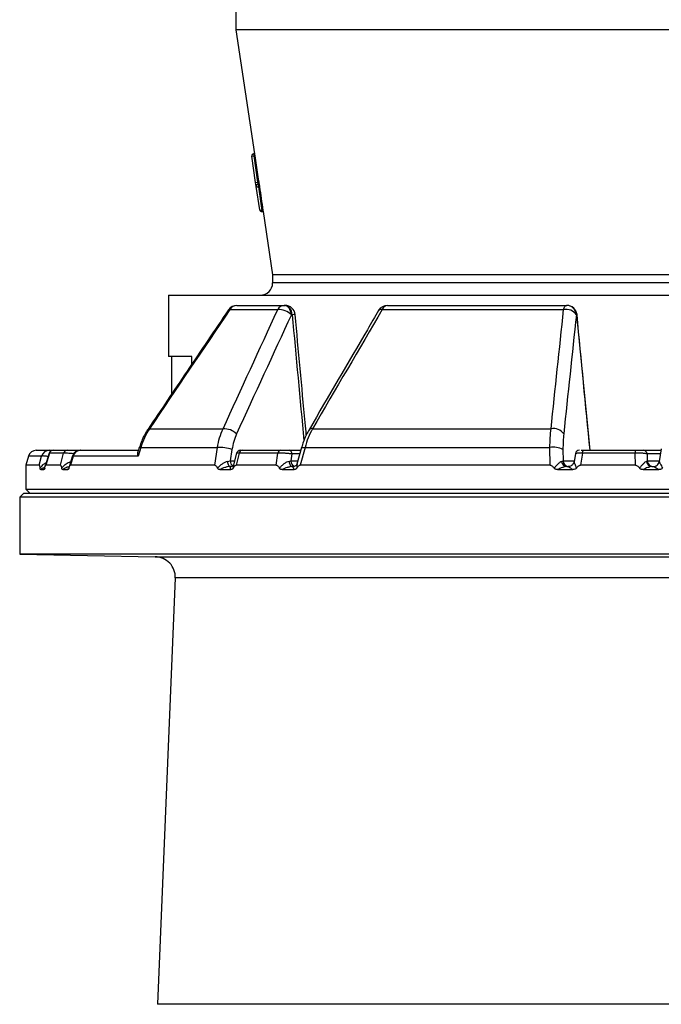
# Model space of a CAD drawing. Header units: millimetres. Extents: x 1330 to 2560, y 237 to 3790.
# Tile 3 of 8: x 1557 to 1872, y 1461 to 1943. Entities that reach past the tile are written whole.
import ezdxf

# ---------------------------------------------------------------- set-up
doc = ezdxf.new("R2010")
doc.units = ezdxf.units.MM

msp = doc.modelspace()

# ---------------------------------------------------------------- linework, layer by layer
at = {"color": 7, "linetype": 'Continuous', "lineweight": 25}
for p, q in [((1663.36, 1948.21), (1663.36, 1938.16)), ((1663.36, 1938.16), (1672.46, 1877.5)), ((2227.36, 1938.16), (1663.36, 1938.16)), ((1672.47, 1877.5), (1671.96, 1877.42)), ((1671.96, 1877.42), (1672.11, 1876.43)), ((1671.12, 1876.29), (1672.11, 1876.43)), ((1673.05, 1863.44), (1671.12, 1876.29)), ((1672.63, 1876.51), (1672.11, 1876.43)), ((1672.11, 1876.43), (1674.04, 1863.59)), ((1673.05, 1863.44), (1674.04, 1863.59)), ((1673.35, 1861.46), (1673.05, 1863.44)), ((1674.55, 1863.67), (1674.04, 1863.59)), ((1674.04, 1863.59), (1674.19, 1862.6)), ((1674.73, 1862.68), (1674.19, 1862.6)), ((1674.19, 1862.6), (1674.4, 1861.19)), ((1675.07, 1849.95), (1673.35, 1861.46)), ((1674.96, 1861.28), (1674.4, 1861.19)), ((1674.4, 1861.19), (1676.12, 1849.68)), ((1676.62, 1849.75), (1676.12, 1849.68)), ((1676.21, 1849.11), (1676.7, 1849.18)), ((1676.7, 1849.19), (1681.36, 1818.16)), ((1681.36, 1818.16), (1681.36, 1814.16)), ((2209.36, 1818.16), (1681.36, 1818.16)), ((1630.36, 1808.16), (1630.36, 1778.16)), ((1630.36, 1808.16), (2260.36, 1808.16)), ((1660.42, 1801.1), (1683.89, 1801.1)), ((1663.86, 1803.16), (1687.05, 1803.16)), ((1687.05, 1803.16), (1687.45, 1803.16)), ((1735.13, 1801.1), (1824.04, 1801.1)), ((1737.67, 1803.16), (1825.5, 1803.16)), ((1825.5, 1803.16), (1825.65, 1803.16)), ((1690.97, 1798.6), (1690.57, 1798.6)), ((1830.46, 1798.6), (1830.31, 1798.6)), ((1641.76, 1778.16), (1630.36, 1778.16)), ((1631.79, 1778.16), (1631.79, 1759.58)), ((1641.76, 1774.37), (1641.76, 1778.16)), ((1620.96, 1742.68), (1657.08, 1742.68)), ((1700.94, 1742.68), (1817.91, 1742.68)), ((1616.7, 1733.48), (1615.45, 1729.29)), ((1616.7, 1733.48), (1654.28, 1733.48)), ((1652.98, 1724.81), (1654.28, 1733.48)), ((1661.45, 1732.51), (1660.61, 1726.9)), ((1695.47, 1733.44), (1693.27, 1725.42)), ((1697.26, 1733.48), (1694.87, 1724.81)), ((1697.26, 1733.48), (1817.32, 1733.48)), ((1817.39, 1724.81), (1817.32, 1733.48)), ((1823.74, 1732.51), (1823.78, 1726.9)), ((1871.95, 1732.91), (1870.93, 1726.65)), ((1561.67, 1729.29), (1560.36, 1724.81)), ((1565.51, 1732.16), (1571.88, 1732.16)), ((1566.91, 1724.81), (1568.11, 1729.29)), ((1571.76, 1730.76), (1569.84, 1724.42)), ((1571.91, 1730.72), (1570.12, 1724.81)), ((1578.84, 1730.72), (1571.91, 1730.72)), ((1573.14, 1732.16), (1573.53, 1732.16)), ((1573.78, 1732.16), (1580.68, 1732.16)), ((1577.32, 1724.81), (1578.84, 1730.72)), ((1583.28, 1729.39), (1581.58, 1723.97)), ((1583.65, 1729.29), (1582.24, 1724.81)), ((1615.45, 1729.29), (1583.65, 1729.29)), ((1584.35, 1732.16), (1587.15, 1732.16)), ((1587.24, 1732.16), (1587.27, 1732.16)), ((1587.27, 1732.16), (1615.52, 1732.16)), ((1663.72, 1730.69), (1662.21, 1725.05)), ((1665.04, 1730.72), (1663.46, 1724.81)), ((1683.98, 1730.72), (1665.04, 1730.72)), ((1666.44, 1732.16), (1685.29, 1732.16)), ((1683.14, 1724.81), (1683.98, 1730.72)), ((1689.45, 1732.16), (1695.12, 1732.16)), ((1690.86, 1730.34), (1690.37, 1726.9)), ((1829.8, 1730.48), (1829.18, 1726.62)), ((1831.89, 1732.16), (1831.82, 1732.16)), ((1833.28, 1730.72), (1832.33, 1724.81)), ((1859.16, 1730.72), (1833.28, 1730.72)), ((1833.84, 1732.16), (1859.59, 1732.16)), ((1859.22, 1724.81), (1859.16, 1730.72)), ((1863.12, 1732.16), (1871.82, 1732.16)), ((1865.05, 1730.34), (1865.08, 1726.9)), ((1560.36, 1724.81), (1560.36, 1713.16)), ((1566.91, 1724.81), (1560.36, 1724.81)), ((1567.65, 1722.68), (1569.27, 1722.68)), ((1577.32, 1724.81), (1570.12, 1724.81)), ((1578.48, 1722.68), (1580.97, 1722.68)), ((1652.98, 1724.81), (1582.24, 1724.81)), ((1655.54, 1722.68), (1660.83, 1722.68)), ((1660.55, 1724.16), (1661.02, 1724.16)), ((1683.14, 1724.81), (1663.46, 1724.81)), ((1685.99, 1722.68), (1691.92, 1722.68)), ((1691.09, 1724.16), (1691.62, 1724.16)), ((1817.39, 1724.81), (1694.87, 1724.81)), ((1821.08, 1722.68), (1828.64, 1722.68)), ((1825.57, 1724.16), (1826.25, 1724.16)), ((1859.22, 1724.81), (1832.33, 1724.81)), ((1863, 1722.68), (1870.79, 1722.68)), ((1867.32, 1724.16), (1868.02, 1724.16)), ((1871, 1726.68), (1870.97, 1726.64)), ((1560.36, 1713.16), (1562.36, 1711.16)), ((1560.36, 1713.16), (2330.36, 1713.16)), ((1559.36, 1711.16), (1557.36, 1709.16)), ((1557.36, 1709.16), (1557.36, 1681.16)), ((2333.36, 1709.16), (1557.36, 1709.16)), ((1559.36, 1711.16), (2331.36, 1711.16)), ((1557.36, 1681.16), (1623.82, 1680)), ((1923.77, 1681.16), (1557.36, 1681.16)), ((1633.63, 1669.59), (1624.97, 1460.64))]:
    msp.add_line(p, q, dxfattribs=at)
at = {"color": 1, "linetype": 'Continuous', "lineweight": 25}
for p, q in [((1676.12, 1849.68), (1676.21, 1849.11)), ((2209.36, 1814.16), (1681.36, 1814.16)), ((1568.11, 1729.29), (1561.67, 1729.29)), ((1571.91, 1730.72), (1571.85, 1730.73)), ((1573.29, 1732.12), (1573.14, 1732.16)), ((1583.65, 1729.29), (1583.39, 1729.36)), ((1694.62, 1730.34), (1690.86, 1730.34)), ((1871.53, 1730.34), (1865.05, 1730.34)), ((1569.27, 1722.68), (1569.6, 1723.15)), ((1660.61, 1726.9), (1662.7, 1726.9)), ((1690.37, 1726.9), (1693.68, 1726.9)), ((1823.78, 1726.9), (1829.22, 1726.9)), ((1865.08, 1726.9), (1870.97, 1726.9)), ((1623.82, 1680), (1924.39, 1680)), ((1922.12, 1669.59), (1633.63, 1669.59)), ((2265.74, 1460.64), (1624.97, 1460.64))]:
    msp.add_line(p, q, dxfattribs=at)
at = {"color": 7, "linetype": 'Continuous', "lineweight": 25, "flags": 128}
for points in [[(1672.63, 1876.51), (1674.36, 1864.99), (1674.55, 1863.67)], [(1674.4, 1861.19), (1674.2, 1861.17), (1674.01, 1861.17), (1673.84, 1861.18), (1673.68, 1861.21), (1673.55, 1861.26), (1673.44, 1861.31), (1673.38, 1861.38), (1673.35, 1861.46)], [(1676.12, 1849.68), (1675.93, 1849.66), (1675.74, 1849.65), (1675.56, 1849.66), (1675.41, 1849.69), (1675.27, 1849.74), (1675.17, 1849.8), (1675.1, 1849.87), (1675.07, 1849.95)], [(1690.57, 1798.6), (1690.45, 1799.51), (1690.22, 1800.37), (1689.87, 1801.16), (1689.43, 1801.85), (1688.91, 1802.41), (1688.33, 1802.82), (1687.7, 1803.07), (1687.05, 1803.16)], [(1690.97, 1798.6), (1690.85, 1799.51), (1690.62, 1800.37), (1690.28, 1801.16), (1689.84, 1801.85), (1689.32, 1802.41), (1688.73, 1802.82), (1688.1, 1803.07), (1687.45, 1803.16)], [(1824.04, 1801.1), (1824.17, 1801.55), (1824.32, 1801.96), (1824.49, 1802.32), (1824.68, 1802.62), (1824.87, 1802.85), (1825.08, 1803.02), (1825.29, 1803.13), (1825.5, 1803.16)], [(1620.96, 1742.68), (1620.58, 1742.69), (1620.33, 1742.59), (1620.29, 1742.54)], [(1833.28, 1730.72), (1833.31, 1731.02), (1833.36, 1731.3), (1833.42, 1731.55), (1833.49, 1731.76), (1833.57, 1731.93), (1833.66, 1732.06), (1833.75, 1732.13), (1833.84, 1732.16)], [(1659.21, 1726.64), (1659.27, 1726.13), (1659.37, 1725.66), (1659.51, 1725.23), (1659.67, 1724.86), (1659.87, 1724.56), (1660.08, 1724.34), (1660.31, 1724.21), (1660.55, 1724.16)], [(1689.47, 1726.73), (1689.54, 1726.21), (1689.66, 1725.72), (1689.82, 1725.27), (1690.02, 1724.89), (1690.26, 1724.58), (1690.52, 1724.35), (1690.8, 1724.21), (1691.09, 1724.16)], [(1868.02, 1724.16), (1868.01, 1724.16), (1868.01, 1724.16), (1868.53, 1724.21), (1869.04, 1724.35), (1869.52, 1724.57), (1869.95, 1724.88), (1870.32, 1725.26), (1870.62, 1725.69), (1870.84, 1726.17), (1870.97, 1726.69)]]:
    msp.add_lwpolyline(points, dxfattribs=at)
at = {"color": 1, "linetype": 'Continuous', "lineweight": 25, "flags": 128}
for points in [[(1660.42, 1801.1), (1660.03, 1801.11), (1659.77, 1801.02), (1659.72, 1800.96)], [(1830.46, 1798.6), (1830.61, 1798.63), (1830.62, 1798.64)], [(1695.55, 1733.4), (1695.56, 1733.41), (1695.71, 1733.52), (1696.06, 1733.57), (1696.58, 1733.56), (1697.26, 1733.48)], [(1584.35, 1732.16), (1584.45, 1732.13), (1584.54, 1732.02), (1584.63, 1731.86), (1584.7, 1731.64), (1584.77, 1731.36), (1584.77, 1731.33)]]:
    msp.add_lwpolyline(points, dxfattribs=at)
at = {"color": 7, "linetype": 'Continuous', "lineweight": 25}
for centre, radius, start, end in [((1672.11, 1876.43), 1, 98.5308, 188.5308), ((1674.33, 1861.61), 1, 98.5308, 188.5308), ((1676.06, 1850.09), 1, 188.5308, 278.5308), ((1675.36, 1814.16), 6, 270, 0), ((1663.86, 1798.16), 5, 90, 145.9511), ((1663.98, 1799.07), 4.09, 91.6388, 150.2843), ((1687.23, 1799.44), 3.72, 92.7667, 153.5865), ((1684.36, 1792.19), 8.92, 45.8956, 92.9894), ((1687.45, 1798.16), 5, 5.2796, 90), ((1737.67, 1798.16), 5, 90, 149.6575), ((1738.01, 1800.15), 3.03, 96.5391, 161.693), ((1825.22, 1794.96), 6.26, 35.5797, 100.9192), ((1825.42, 1798.26), 4.9, 3.9146, 89.104), ((1825.65, 1798.16), 5, 5.4659, 90), ((1825.57, 1798.26), 4.9, 3.9146, 89.104), ((1657.45, 1733.67), 9.02, 46.1866, 92.3163), ((1819.02, 1736.55), 6.23, 35.6138, 100.256), ((1655.81, 1717.79), 15.76, 69.0258, 95.5733), ((1819.15, 1723.85), 9.8, 62.0721, 100.7375), ((1565.51, 1728.16), 4, 90, 163.6707), ((1571.9, 1728.22), 3.94, 90.3119, 164.2917), ((1573.7, 1730.16), 2, 89.9931, 162.9312), ((1573.79, 1730.2), 1.96, 90.4819, 164.6208), ((1580.71, 1730.23), 1.93, 90.843, 165.3), ((1587.21, 1728.16), 4, 90, 162.5885), ((1587.34, 1728.35), 3.81, 91.1258, 165.8138), ((1665.67, 1730.16), 2, 89.9961, 164.8578), ((1666.64, 1730.56), 1.61, 97.1765, 174.1909), ((1685.54, 1730.62), 1.56, 99.1667, 176.2026), ((1689.14, 1730.46), 1.73, 355.7422, 79.5705), ((1831.78, 1730.16), 2, 89.998, 170.7964), ((1860.93, 1730.98), 1.79, 138.4667, 188.1097), ((1863.09, 1730.2), 1.96, 3.9146, 89.104), ((1825.78, 1726.84), 2.69, 184.3067, 265.6112), ((1826.71, 1727.1), 2.94, 183.9146, 269.104), ((1867.46, 1726.95), 2.79, 184.5927, 267.1109), ((1868.01, 1727.1), 2.94, 183.9146, 269.104), ((1868.02, 1727.15), 2.99, 270.002, 297.7161), ((1623.64, 1670), 10, 357.6264, 89)]:
    msp.add_arc(centre, radius, start, end, dxfattribs=at)
at = {"color": 1, "linetype": 'Continuous', "lineweight": 25}
for centre, radius, start, end in [((1734.56, 1799.52), 1.68, 70.1716, 135.9715), ((1691.79, 1793.33), 5.33, 83.0974, 98.8113), ((1700.42, 1741.15), 1.62, 71.0384, 136.9353), ((1616.34, 1732.62), 0.937, 67.099, 108.9186), ((1663.74, 1726.92), 3.13, 180.3463, 231.92), ((1693.12, 1726.77), 2.76, 177.2243, 247.4703), ((1868.01, 1727.16), 3, 297.7276, 350.017)]:
    msp.add_arc(centre, radius, start, end, dxfattribs=at)
at = {"color": 7, "linetype": 'Continuous', "lineweight": 25}
msp.add_ellipse((1952.27, 2105.78), major_axis=(26.1, 667.53), ratio=0.433334, start_param=1.962682, end_param=1.981306, dxfattribs=at)
at = {"color": 1, "linetype": 'Continuous', "lineweight": 25}
for centre, major_axis, ratio, start_param, end_param in [((1744.45, 4693.94), (-342.1, 5516.39), 0.049347, 2.120286, 2.133488), ((1670.92, 4693.94), (-466.33, 5516.4), 0.018003, 2.121825, 2.136036)]:
    msp.add_ellipse(centre, major_axis=major_axis, ratio=ratio, start_param=start_param, end_param=end_param, dxfattribs=at)
at = {"color": 7, "linetype": 'Continuous', "lineweight": 25}
for points, knots in [([(1672.47, 1877.5), (1672.47, 1877.5), (1672.47, 1877.47), (1672.49, 1877.37), (1672.5, 1877.3), (1672.53, 1877.12), (1672.55, 1877.01), (1672.59, 1876.77), (1672.61, 1876.64), (1672.63, 1876.51)], [0, 0, 0, 0, 0.25, 0.25, 0.5, 0.5, 0.75, 0.75, 1, 1, 1, 1]), ([(1674.55, 1863.67), (1674.59, 1863.41), (1674.63, 1863.15), (1674.69, 1862.79), (1674.71, 1862.68), (1674.72, 1862.68)], [0, 0, 0, 0, 0.5, 0.5, 1, 1, 1, 1]), ([(1674.73, 1862.68), (1674.74, 1862.68), (1674.74, 1862.67), (1674.75, 1862.63), (1674.75, 1862.6), (1674.77, 1862.52), (1674.78, 1862.47), (1674.8, 1862.36), (1674.81, 1862.3), (1674.83, 1862.16), (1674.84, 1862.08), (1674.87, 1861.93), (1674.88, 1861.84), (1674.91, 1861.68), (1674.92, 1861.6), (1674.94, 1861.43), (1674.95, 1861.35), (1674.96, 1861.28)], [0, 0, 0, 0, 0.125, 0.125, 0.25, 0.25, 0.375, 0.375, 0.5, 0.5, 0.625, 0.625, 0.75, 0.75, 0.875, 0.875, 1, 1, 1, 1]), ([(1676.62, 1849.75), (1676.63, 1849.65), (1676.66, 1849.46), (1676.69, 1849.27), (1676.7, 1849.18), (1676.7, 1849.19), (1676.7, 1849.19)], [0, 0, 0, 0, 0.296862, 0.594137, 0.891413, 1, 1, 1, 1]), ([(1659.72, 1800.95), (1652.95, 1790.94), (1639.79, 1771.48), (1626.67, 1751.98), (1620.3, 1742.52)], [0, 0, 0, 0, 0.514694, 1, 1, 1, 1]), ([(1733.35, 1800.69), (1731.51, 1797.54), (1720.12, 1778.09), (1708.77, 1758.59), (1699.25, 1742.25)], [0, 0, 0, 0, 0.161726, 1, 1, 1, 1]), ([(1697.9, 1739.7), (1697.71, 1741.7), (1695.88, 1761.34), (1694.06, 1780.98), (1692.43, 1798.62)], [0, 0, 0, 0, 0.101988, 1, 1, 1, 1]), ([(1837, 1732.16), (1836.56, 1736.68), (1834.43, 1758.84), (1832.31, 1781), (1830.62, 1798.64)], [0, 0, 0, 0, 0.204015, 1, 1, 1, 1]), ([(1620.3, 1742.53), (1619.8, 1741.76), (1618.76, 1740.15), (1617.46, 1737.47), (1616.54, 1735.22), (1616.17, 1733.86), (1616.07, 1733.5)], [0, 0, 0, 0, 0.27593, 0.580472, 0.888611, 1, 1, 1, 1]), ([(1620.96, 1742.68), (1620.03, 1741.28), (1619.21, 1739.81), (1617.79, 1736.74), (1617.19, 1735.15), (1616.7, 1733.48)], [0, 0, 0, 0, 0.5, 0.5, 1, 1, 1, 1]), ([(1654.28, 1733.48), (1654.55, 1735.15), (1654.92, 1736.74), (1655.86, 1739.81), (1656.42, 1741.28), (1657.08, 1742.68)], [0, 0, 0, 0, 0.5, 0.5, 1, 1, 1, 1]), ([(1699.25, 1742.25), (1698.81, 1741.47), (1697.89, 1739.83), (1696.75, 1737.12), (1695.96, 1734.94), (1695.64, 1733.66), (1695.58, 1733.39)], [0, 0, 0, 0, 0.284598, 0.598562, 0.914772, 1, 1, 1, 1]), ([(1700.94, 1742.68), (1700.15, 1741.28), (1699.45, 1739.81), (1698.22, 1736.74), (1697.7, 1735.15), (1697.26, 1733.48)], [0, 0, 0, 0, 0.5, 0.5, 1, 1, 1, 1]), ([(1817.32, 1733.48), (1817.34, 1735.15), (1817.4, 1736.74), (1817.59, 1739.81), (1817.73, 1741.28), (1817.91, 1742.68)], [0, 0, 0, 0, 0.5, 0.5, 1, 1, 1, 1]), ([(1663.69, 1740.18), (1663.16, 1739.01), (1662.7, 1737.79), (1661.96, 1735.23), (1661.66, 1733.9), (1661.45, 1732.51)], [0, 0, 0, 0, 0.5, 0.5, 1, 1, 1, 1]), ([(1824.09, 1740.18), (1823.96, 1739.01), (1823.87, 1737.79), (1823.76, 1735.23), (1823.73, 1733.9), (1823.74, 1732.51)], [0, 0, 0, 0, 0.5, 0.5, 1, 1, 1, 1]), ([(1615.96, 1733.53), (1615.74, 1732.8), (1615.51, 1732.02), (1615.28, 1731.24), (1615.26, 1731.19)], [0, 0, 0, 0, 0.94247, 1, 1, 1, 1]), ([(1571.88, 1732.16), (1571.91, 1732.16), (1571.96, 1732.16), (1572.12, 1732.16), (1572.22, 1732.16), (1572.46, 1732.16), (1572.59, 1732.16), (1572.86, 1732.16), (1573, 1732.16), (1573.14, 1732.16)], [0, 0, 0, 0, 0.25, 0.25, 0.5, 0.5, 0.75, 0.75, 1, 1, 1, 1]), ([(1580.68, 1732.16), (1580.69, 1732.16), (1580.73, 1732.16), (1580.79, 1732.16), (1580.86, 1732.16), (1580.94, 1732.16), (1581.02, 1732.16), (1581.12, 1732.16), (1581.31, 1732.16), (1581.62, 1732.16), (1582.11, 1732.16), (1582.64, 1732.16), (1583.12, 1732.16), (1583.5, 1732.16), (1583.79, 1732.16), (1584.07, 1732.16), (1584.26, 1732.16), (1584.35, 1732.16)], [0, 0, 0, 0, 0.036141, 0.071976, 0.107622, 0.143198, 0.178824, 0.214619, 0.250701, 0.375166, 0.500292, 0.62459, 0.749917, 0.812387, 0.874546, 0.936912, 1, 1, 1, 1]), ([(1615.45, 1729.29), (1615.45, 1729.29), (1615.4, 1729.44), (1615.22, 1730.14), (1615.29, 1730.71), (1615.34, 1731.17)], [0, 0, 0, 0, 0.0044787, 0.2125812, 1, 1, 1, 1]), ([(1665.92, 1732.16), (1665.97, 1732.16), (1666.1, 1732.16), (1666.32, 1732.16), (1666.44, 1732.16)], [0, 0, 0, 0, 0.407091, 1, 1, 1, 1]), ([(1690.86, 1730.34), (1690.64, 1730.37), (1690.39, 1730.4), (1689.87, 1730.47), (1689.59, 1730.5), (1689.01, 1730.55), (1688.71, 1730.58), (1688.09, 1730.63), (1687.78, 1730.65), (1687.14, 1730.68), (1686.83, 1730.7), (1686.21, 1730.72), (1685.89, 1730.73), (1685.3, 1730.74), (1685.02, 1730.74), (1684.48, 1730.74), (1684.22, 1730.73), (1683.98, 1730.72)], [0, 0, 0, 0, 0.125, 0.125, 0.25, 0.25, 0.375, 0.375, 0.5, 0.5, 0.625, 0.625, 0.75, 0.75, 0.875, 0.875, 1, 1, 1, 1]), ([(1685.29, 1732.16), (1685.33, 1732.16), (1685.42, 1732.16), (1685.55, 1732.16), (1685.68, 1732.16), (1685.82, 1732.16), (1685.97, 1732.16), (1686.12, 1732.16), (1686.4, 1732.16), (1686.82, 1732.16), (1687.4, 1732.16), (1687.97, 1732.16), (1688.43, 1732.16), (1688.77, 1732.16), (1689.01, 1732.16), (1689.24, 1732.16), (1689.38, 1732.16), (1689.45, 1732.16)], [0, 0, 0, 0, 0.036141, 0.071976, 0.107622, 0.143198, 0.178824, 0.214619, 0.250701, 0.375166, 0.500292, 0.62459, 0.749917, 0.812387, 0.874546, 0.936912, 1, 1, 1, 1]), ([(1832.68, 1732.16), (1832.73, 1732.16), (1832.89, 1732.16), (1833.31, 1732.16), (1833.66, 1732.16), (1833.84, 1732.16)], [0, 0, 0, 0, 0.182295, 0.590947, 1, 1, 1, 1]), ([(1865.05, 1730.34), (1864.96, 1730.37), (1864.85, 1730.4), (1864.57, 1730.47), (1864.41, 1730.5), (1864.02, 1730.55), (1863.81, 1730.58), (1863.35, 1730.63), (1863.09, 1730.65), (1862.55, 1730.68), (1862.27, 1730.7), (1861.68, 1730.72), (1861.37, 1730.73), (1860.74, 1730.74), (1860.43, 1730.74), (1859.79, 1730.74), (1859.47, 1730.73), (1859.16, 1730.72)], [0, 0, 0, 0, 0.125, 0.125, 0.25, 0.25, 0.375, 0.375, 0.5, 0.5, 0.625, 0.625, 0.75, 0.75, 0.875, 0.875, 1, 1, 1, 1]), ([(1859.59, 1732.16), (1859.65, 1732.16), (1859.76, 1732.16), (1859.92, 1732.16), (1860.08, 1732.16), (1860.25, 1732.16), (1860.41, 1732.16), (1860.58, 1732.16), (1860.87, 1732.16), (1861.3, 1732.16), (1861.81, 1732.16), (1862.27, 1732.16), (1862.58, 1732.16), (1862.79, 1732.16), (1862.93, 1732.16), (1863.04, 1732.16), (1863.09, 1732.16), (1863.12, 1732.16)], [0, 0, 0, 0, 0.036141, 0.071976, 0.107622, 0.143198, 0.178824, 0.214619, 0.250701, 0.375166, 0.500292, 0.62459, 0.749917, 0.812387, 0.874546, 0.936912, 1, 1, 1, 1]), ([(1566.91, 1724.81), (1566.95, 1724.81), (1566.99, 1724.76), (1567.07, 1724.58), (1567.11, 1724.46), (1567.17, 1724.19), (1567.2, 1724.03), (1567.26, 1723.71), (1567.29, 1723.54), (1567.31, 1723.36)], [0, 0, 0, 0, 0.25, 0.25, 0.5, 0.5, 0.75, 0.75, 1, 1, 1, 1]), ([(1567.65, 1722.68), (1567.62, 1722.68), (1567.58, 1722.69), (1567.52, 1722.73), (1567.49, 1722.77), (1567.43, 1722.87), (1567.41, 1722.94), (1567.35, 1723.12), (1567.33, 1723.23), (1567.31, 1723.36)], [0, 0, 0, 0, 0.25, 0.25, 0.5, 0.5, 0.75, 0.75, 1, 1, 1, 1]), ([(1569.65, 1723.38), (1569.63, 1723.25), (1569.61, 1723.13), (1569.55, 1722.94), (1569.51, 1722.87), (1569.41, 1722.71), (1569.34, 1722.68), (1569.27, 1722.68)], [0, 0, 0, 0, 0.25, 0.25, 0.5, 0.5, 1, 1, 1, 1]), ([(1569.65, 1723.38), (1569.71, 1723.73), (1569.77, 1724.07), (1569.89, 1724.47), (1569.93, 1724.59), (1570, 1724.72), (1570.02, 1724.75), (1570.07, 1724.8), (1570.09, 1724.81), (1570.12, 1724.81)], [0, 0, 0, 0, 0.5, 0.5, 0.75, 0.75, 0.875, 0.875, 1, 1, 1, 1]), ([(1577.32, 1724.81), (1577.39, 1724.81), (1577.45, 1724.76), (1577.57, 1724.59), (1577.62, 1724.47), (1577.73, 1724.2), (1577.77, 1724.05), (1577.86, 1723.73), (1577.9, 1723.56), (1577.94, 1723.38)], [0, 0, 0, 0, 0.25, 0.25, 0.5, 0.5, 0.75, 0.75, 1, 1, 1, 1]), ([(1578.48, 1722.68), (1578.43, 1722.68), (1578.38, 1722.69), (1578.28, 1722.73), (1578.23, 1722.77), (1578.13, 1722.87), (1578.09, 1722.94), (1578, 1723.13), (1577.97, 1723.25), (1577.94, 1723.38)], [0, 0, 0, 0, 0.25, 0.25, 0.5, 0.5, 0.75, 0.75, 1, 1, 1, 1]), ([(1581.54, 1723.36), (1581.5, 1723.23), (1581.46, 1723.12), (1581.38, 1722.94), (1581.33, 1722.87), (1581.23, 1722.76), (1581.18, 1722.73), (1581.07, 1722.69), (1581.02, 1722.68), (1580.97, 1722.68)], [0, 0, 0, 0, 0.25, 0.25, 0.5, 0.5, 0.75, 0.75, 1, 1, 1, 1]), ([(1581.54, 1723.36), (1581.58, 1723.54), (1581.63, 1723.71), (1581.73, 1724.04), (1581.78, 1724.19), (1581.9, 1724.46), (1581.96, 1724.58), (1582.1, 1724.76), (1582.17, 1724.81), (1582.24, 1724.81)], [0, 0, 0, 0, 0.25, 0.25, 0.5, 0.5, 0.75, 0.75, 1, 1, 1, 1]), ([(1652.98, 1724.81), (1653.13, 1724.81), (1653.27, 1724.76), (1653.54, 1724.58), (1653.67, 1724.46), (1653.9, 1724.19), (1654, 1724.03), (1654.2, 1723.71), (1654.3, 1723.54), (1654.39, 1723.36)], [0, 0, 0, 0, 0.25, 0.25, 0.5, 0.5, 0.75, 0.75, 1, 1, 1, 1]), ([(1659.21, 1726.64), (1658.76, 1726.57), (1658.32, 1726.41), (1657.66, 1726.09), (1657.44, 1725.97), (1657.02, 1725.71), (1656.81, 1725.57), (1656.2, 1725.12), (1655.81, 1724.8), (1655.07, 1724.1), (1654.72, 1723.74), (1654.39, 1723.36)], [0, 0, 0, 0, 0.25, 0.25, 0.375, 0.375, 0.5, 0.5, 0.75, 0.75, 1, 1, 1, 1]), ([(1655.54, 1722.68), (1655.43, 1722.68), (1655.32, 1722.69), (1655.11, 1722.73), (1655, 1722.77), (1654.8, 1722.87), (1654.71, 1722.94), (1654.53, 1723.12), (1654.45, 1723.23), (1654.39, 1723.36)], [0, 0, 0, 0, 0.25, 0.25, 0.5, 0.5, 0.75, 0.75, 1, 1, 1, 1]), ([(1660.55, 1724.16), (1660.12, 1724.16), (1659.68, 1724.11), (1659.03, 1723.99), (1658.81, 1723.94), (1658.37, 1723.82), (1658.16, 1723.76), (1657.52, 1723.56), (1657.11, 1723.4), (1656.3, 1723.06), (1655.91, 1722.87), (1655.54, 1722.68)], [0, 0, 0, 0, 0.25, 0.25, 0.375, 0.375, 0.5, 0.5, 0.75, 0.75, 1, 1, 1, 1]), ([(1661.02, 1724.16), (1660.83, 1724.16), (1660.7, 1724.11), (1660.58, 1723.98), (1660.56, 1723.93), (1660.52, 1723.82), (1660.51, 1723.76), (1660.51, 1723.55), (1660.54, 1723.4), (1660.65, 1723.06), (1660.73, 1722.87), (1660.83, 1722.68)], [0, 0, 0, 0, 0.25, 0.25, 0.375, 0.375, 0.5, 0.5, 0.75, 0.75, 1, 1, 1, 1]), ([(1662.04, 1723.38), (1661.97, 1723.25), (1661.89, 1723.13), (1661.7, 1722.94), (1661.6, 1722.87), (1661.28, 1722.71), (1661.06, 1722.68), (1660.83, 1722.68)], [0, 0, 0, 0, 0.25, 0.25, 0.5, 0.5, 1, 1, 1, 1]), ([(1662.23, 1725.08), (1662.22, 1725.04), (1662.2, 1724.94), (1661.86, 1724.47), (1661.36, 1724.19), (1661.03, 1724.16), (1661.03, 1724.16), (1661.03, 1724.16)], [0, 0, 0, 0, 0.20486, 0.482982, 0.767242, 0.983982, 1, 1, 1, 1]), ([(1662.04, 1723.38), (1662.21, 1723.73), (1662.41, 1724.07), (1662.76, 1724.47), (1662.89, 1724.59), (1663.09, 1724.72), (1663.16, 1724.75), (1663.31, 1724.8), (1663.38, 1724.81), (1663.46, 1724.81)], [0, 0, 0, 0, 0.5, 0.5, 0.75, 0.75, 0.875, 0.875, 1, 1, 1, 1]), ([(1683.14, 1724.81), (1683.3, 1724.81), (1683.46, 1724.76), (1683.76, 1724.59), (1683.89, 1724.47), (1684.15, 1724.2), (1684.26, 1724.05), (1684.48, 1723.73), (1684.58, 1723.56), (1684.67, 1723.38)], [0, 0, 0, 0, 0.25, 0.25, 0.5, 0.5, 0.75, 0.75, 1, 1, 1, 1]), ([(1689.47, 1726.73), (1689.04, 1726.65), (1688.61, 1726.49), (1687.97, 1726.16), (1687.75, 1726.03), (1687.33, 1725.77), (1687.13, 1725.62), (1686.52, 1725.17), (1686.13, 1724.84), (1685.38, 1724.13), (1685.02, 1723.76), (1684.67, 1723.38)], [0, 0, 0, 0, 0.25, 0.25, 0.375, 0.375, 0.5, 0.5, 0.75, 0.75, 1, 1, 1, 1]), ([(1685.99, 1722.68), (1685.87, 1722.68), (1685.74, 1722.69), (1685.5, 1722.73), (1685.38, 1722.77), (1685.15, 1722.87), (1685.04, 1722.94), (1684.83, 1723.13), (1684.75, 1723.25), (1684.67, 1723.38)], [0, 0, 0, 0, 0.25, 0.25, 0.5, 0.5, 0.75, 0.75, 1, 1, 1, 1]), ([(1691.09, 1724.16), (1690.67, 1724.16), (1690.24, 1724.11), (1689.58, 1723.98), (1689.36, 1723.93), (1688.92, 1723.82), (1688.7, 1723.76), (1688.05, 1723.55), (1687.63, 1723.4), (1686.79, 1723.06), (1686.39, 1722.87), (1685.99, 1722.68)], [0, 0, 0, 0, 0.25, 0.25, 0.375, 0.375, 0.5, 0.5, 0.75, 0.75, 1, 1, 1, 1]), ([(1691.62, 1724.16), (1691.47, 1724.16), (1691.39, 1724.11), (1691.34, 1723.99), (1691.33, 1723.94), (1691.34, 1723.82), (1691.35, 1723.76), (1691.41, 1723.56), (1691.48, 1723.4), (1691.67, 1723.06), (1691.79, 1722.87), (1691.92, 1722.68)], [0, 0, 0, 0, 0.25, 0.25, 0.375, 0.375, 0.5, 0.5, 0.75, 0.75, 1, 1, 1, 1]), ([(1693.38, 1725.49), (1693.38, 1725.48), (1693.36, 1725.41), (1693.18, 1724.99), (1692.68, 1724.47), (1692.03, 1724.18), (1691.75, 1724.17), (1691.64, 1724.17)], [0, 0, 0, 0, 0.029624, 0.263992, 0.541765, 0.815835, 1, 1, 1, 1]), ([(1693.24, 1723.36), (1693.17, 1723.23), (1693.08, 1723.12), (1692.88, 1722.94), (1692.76, 1722.87), (1692.53, 1722.76), (1692.41, 1722.73), (1692.17, 1722.69), (1692.05, 1722.68), (1691.92, 1722.68)], [0, 0, 0, 0, 0.25, 0.25, 0.5, 0.5, 0.75, 0.75, 1, 1, 1, 1]), ([(1693.24, 1723.36), (1693.35, 1723.54), (1693.45, 1723.71), (1693.69, 1724.04), (1693.81, 1724.19), (1694.08, 1724.46), (1694.22, 1724.58), (1694.53, 1724.76), (1694.7, 1724.81), (1694.87, 1724.81)], [0, 0, 0, 0, 0.25, 0.25, 0.5, 0.5, 0.75, 0.75, 1, 1, 1, 1]), ([(1817.39, 1724.81), (1817.61, 1724.81), (1817.81, 1724.76), (1818.21, 1724.58), (1818.38, 1724.46), (1818.72, 1724.19), (1818.87, 1724.03), (1819.16, 1723.71), (1819.3, 1723.54), (1819.42, 1723.36)], [0, 0, 0, 0, 0.25, 0.25, 0.5, 0.5, 0.75, 0.75, 1, 1, 1, 1]), ([(1823.1, 1726.64), (1822.83, 1726.57), (1822.54, 1726.41), (1822.08, 1726.09), (1821.92, 1725.97), (1821.61, 1725.71), (1821.45, 1725.57), (1820.97, 1725.12), (1820.66, 1724.8), (1820.03, 1724.1), (1819.73, 1723.74), (1819.42, 1723.36)], [0, 0, 0, 0, 0.25, 0.25, 0.375, 0.375, 0.5, 0.5, 0.75, 0.75, 1, 1, 1, 1]), ([(1821.08, 1722.68), (1820.93, 1722.68), (1820.77, 1722.69), (1820.47, 1722.73), (1820.32, 1722.77), (1820.03, 1722.87), (1819.89, 1722.94), (1819.63, 1723.12), (1819.52, 1723.23), (1819.42, 1723.36)], [0, 0, 0, 0, 0.25, 0.25, 0.5, 0.5, 0.75, 0.75, 1, 1, 1, 1]), ([(1825.57, 1724.16), (1825.27, 1724.16), (1824.94, 1724.11), (1824.4, 1723.99), (1824.21, 1723.94), (1823.83, 1723.82), (1823.64, 1723.76), (1823.06, 1723.56), (1822.66, 1723.4), (1821.87, 1723.06), (1821.47, 1722.87), (1821.08, 1722.68)], [0, 0, 0, 0, 0.25, 0.25, 0.375, 0.375, 0.5, 0.5, 0.75, 0.75, 1, 1, 1, 1]), ([(1828.02, 1724.78), (1827.81, 1724.63), (1827.39, 1724.34), (1826.75, 1724.17), (1826.37, 1724.18), (1826.25, 1724.18)], [0, 0, 0, 0, 0.393142, 0.816317, 1, 1, 1, 1]), ([(1826.25, 1724.16), (1826.29, 1724.16), (1826.4, 1724.11), (1826.63, 1723.98), (1826.71, 1723.93), (1826.9, 1723.82), (1827, 1723.76), (1827.32, 1723.55), (1827.56, 1723.4), (1828.08, 1723.06), (1828.35, 1722.87), (1828.64, 1722.68)], [0, 0, 0, 0, 0.25, 0.25, 0.375, 0.375, 0.5, 0.5, 0.75, 0.75, 1, 1, 1, 1]), ([(1829.17, 1726.64), (1829.16, 1726.56), (1829.12, 1726.19), (1828.81, 1725.57), (1828.42, 1725.01), (1828.08, 1724.82), (1828.02, 1724.78)], [0, 0, 0, 0, 0.114896, 0.495041, 0.900071, 1, 1, 1, 1]), ([(1830.34, 1723.38), (1830.24, 1723.25), (1830.13, 1723.13), (1829.87, 1722.94), (1829.72, 1722.87), (1829.27, 1722.71), (1828.95, 1722.68), (1828.64, 1722.68)], [0, 0, 0, 0, 0.25, 0.25, 0.5, 0.5, 1, 1, 1, 1]), ([(1829.21, 1726.73), (1829.18, 1726.65), (1829.19, 1726.49), (1829.27, 1726.16), (1829.31, 1726.03), (1829.39, 1725.77), (1829.44, 1725.62), (1829.6, 1725.17), (1829.73, 1724.84), (1830.01, 1724.13), (1830.17, 1723.76), (1830.34, 1723.38)], [0, 0, 0, 0, 0.25, 0.25, 0.375, 0.375, 0.5, 0.5, 0.75, 0.75, 1, 1, 1, 1]), ([(1830.34, 1723.38), (1830.58, 1723.73), (1830.86, 1724.07), (1831.35, 1724.47), (1831.53, 1724.59), (1831.82, 1724.72), (1831.92, 1724.75), (1832.12, 1724.8), (1832.23, 1724.81), (1832.33, 1724.81)], [0, 0, 0, 0, 0.5, 0.5, 0.75, 0.75, 0.875, 0.875, 1, 1, 1, 1]), ([(1859.22, 1724.81), (1859.44, 1724.81), (1859.65, 1724.76), (1860.04, 1724.59), (1860.22, 1724.47), (1860.56, 1724.2), (1860.71, 1724.05), (1861, 1723.73), (1861.13, 1723.56), (1861.26, 1723.38)], [0, 0, 0, 0, 0.25, 0.25, 0.5, 0.5, 0.75, 0.75, 1, 1, 1, 1]), ([(1864.68, 1726.73), (1864.45, 1726.65), (1864.19, 1726.49), (1863.77, 1726.16), (1863.63, 1726.03), (1863.34, 1725.77), (1863.19, 1725.62), (1862.75, 1725.17), (1862.45, 1724.84), (1861.85, 1724.13), (1861.55, 1723.76), (1861.26, 1723.38)], [0, 0, 0, 0, 0.25, 0.25, 0.375, 0.375, 0.5, 0.5, 0.75, 0.75, 1, 1, 1, 1]), ([(1863, 1722.68), (1862.84, 1722.68), (1862.68, 1722.69), (1862.35, 1722.73), (1862.19, 1722.77), (1861.89, 1722.87), (1861.74, 1722.94), (1861.47, 1723.13), (1861.35, 1723.25), (1861.26, 1723.38)], [0, 0, 0, 0, 0.25, 0.25, 0.5, 0.5, 0.75, 0.75, 1, 1, 1, 1]), ([(1867.32, 1724.16), (1867.05, 1724.16), (1866.74, 1724.11), (1866.23, 1723.98), (1866.06, 1723.93), (1865.69, 1723.82), (1865.51, 1723.76), (1864.95, 1723.55), (1864.57, 1723.4), (1863.79, 1723.06), (1863.39, 1722.87), (1863, 1722.68)], [0, 0, 0, 0, 0.25, 0.25, 0.375, 0.375, 0.5, 0.5, 0.75, 0.75, 1, 1, 1, 1]), ([(1868.02, 1724.16), (1868.11, 1724.16), (1868.26, 1724.11), (1868.54, 1723.99), (1868.64, 1723.94), (1868.86, 1723.82), (1868.98, 1723.76), (1869.35, 1723.56), (1869.62, 1723.4), (1870.19, 1723.06), (1870.48, 1722.87), (1870.79, 1722.68)], [0, 0, 0, 0, 0.25, 0.25, 0.375, 0.375, 0.5, 0.5, 0.75, 0.75, 1, 1, 1, 1]), ([(1872.51, 1723.36), (1872.41, 1723.23), (1872.29, 1723.12), (1872.03, 1722.94), (1871.88, 1722.87), (1871.58, 1722.76), (1871.42, 1722.73), (1871.11, 1722.69), (1870.95, 1722.68), (1870.79, 1722.68)], [0, 0, 0, 0, 0.25, 0.25, 0.5, 0.5, 0.75, 0.75, 1, 1, 1, 1]), ([(1870.97, 1726.64), (1870.98, 1726.57), (1871.05, 1726.41), (1871.19, 1726.09), (1871.24, 1725.97), (1871.36, 1725.71), (1871.43, 1725.57), (1871.64, 1725.12), (1871.8, 1724.8), (1872.14, 1724.1), (1872.32, 1723.74), (1872.51, 1723.36)], [0, 0, 0, 0, 0.25, 0.25, 0.375, 0.375, 0.5, 0.5, 0.75, 0.75, 1, 1, 1, 1])]:
    msp.add_open_spline(points, degree=3, knots=knots, dxfattribs=at)
for points in [[(1660.42, 1801.1), (1647.26, 1781.64), (1634.1, 1762.16), (1620.96, 1742.68)], [(1657.08, 1742.68), (1666, 1762.17), (1674.94, 1781.65), (1683.89, 1801.1)], [(1735.13, 1801.1), (1723.71, 1781.65), (1712.32, 1762.17), (1700.94, 1742.68)], [(1817.91, 1742.68), (1819.95, 1762.17), (1821.99, 1781.65), (1824.04, 1801.1)], [(1690.57, 1798.6), (1681.59, 1779.14), (1672.63, 1759.67), (1663.69, 1740.18)], [(1830.31, 1798.6), (1828.23, 1779.14), (1826.15, 1759.67), (1824.09, 1740.18)], [(1659.21, 1726.64), (1659.73, 1726.72), (1660.2, 1726.81), (1660.61, 1726.9)], [(1689.47, 1726.73), (1689.8, 1726.78), (1690.1, 1726.84), (1690.37, 1726.9)], [(1823.1, 1726.64), (1823.41, 1726.72), (1823.63, 1726.81), (1823.78, 1726.9)], [(1864.68, 1726.73), (1864.85, 1726.78), (1864.98, 1726.84), (1865.08, 1726.9)]]:
    msp.add_open_spline(points, degree=3, dxfattribs=at)
at = {"color": 1, "linetype": 'Continuous', "lineweight": 25}
for points, knots in [([(1571.26, 1729.09), (1571.12, 1729.12), (1570.72, 1729.18), (1570.11, 1729.26), (1569.47, 1729.33), (1568.93, 1729.36), (1568.54, 1729.36), (1568.26, 1729.33), (1568.16, 1729.3), (1568.11, 1729.29)], [0, 0, 0, 0, 0.08703, 0.252908, 0.423756, 0.583736, 0.748168, 0.873046, 1, 1, 1, 1]), ([(1584.01, 1730.42), (1583.72, 1730.45), (1582.86, 1730.54), (1581.44, 1730.66), (1580.03, 1730.74), (1579.2, 1730.75), (1578.93, 1730.73), (1578.84, 1730.72)], [0, 0, 0, 0, 0.1282993, 0.3887208, 0.6430856, 0.8882725, 1, 1, 1, 1]), ([(1665.04, 1730.72), (1664.72, 1730.73), (1664.08, 1730.75), (1663.71, 1730.72), (1663.77, 1730.68), (1663.78, 1730.67)], [0, 0, 0, 0, 0.451228, 0.901794, 1, 1, 1, 1]), ([(1833.28, 1730.72), (1832.78, 1730.73), (1831.78, 1730.75), (1830.65, 1730.7), (1829.94, 1730.61), (1829.87, 1730.52), (1829.84, 1730.48)], [0, 0, 0, 0, 0.260512, 0.520642, 0.780335, 1, 1, 1, 1]), ([(1567.31, 1723.36), (1567.53, 1723.64), (1567.97, 1724.21), (1568.7, 1724.94), (1569.47, 1725.56), (1570.01, 1725.94), (1570.33, 1726.08), (1570.35, 1726.09)], [0, 0, 0, 0, 0.265189, 0.533037, 0.757667, 0.985722, 1, 1, 1, 1]), ([(1569.72, 1723.75), (1569.35, 1723.62), (1568.55, 1723.33), (1567.96, 1722.9), (1567.65, 1722.68)], [0, 0, 0, 0, 0.471886, 1, 1, 1, 1]), ([(1577.94, 1723.38), (1578.34, 1723.84), (1579.24, 1724.89), (1580.74, 1726.1), (1581.96, 1726.45), (1582.4, 1726.58)], [0, 0, 0, 0, 0.3385784, 0.7616101, 1, 1, 1, 1]), ([(1581.58, 1723.97), (1581.47, 1723.96), (1580.57, 1723.85), (1579.54, 1723.33), (1578.74, 1722.84), (1578.48, 1722.68)], [0, 0, 0, 0, 0.092318, 0.705516, 1, 1, 1, 1]), ([(1580.97, 1722.68), (1581.05, 1722.91), (1581.17, 1723.24), (1581.49, 1723.47), (1581.58, 1723.54)], [0, 0, 0, 0, 0.689749, 1, 1, 1, 1]), ([(1662.28, 1725.03), (1662.24, 1724.94), (1662.04, 1724.48), (1662.04, 1723.87), (1662.04, 1723.38)], [0, 0, 0, 0, 0.2028007, 1, 1, 1, 1]), ([(1693.4, 1725.39), (1693.36, 1725.25), (1693.17, 1724.7), (1693.21, 1723.94), (1693.24, 1723.36)], [0, 0, 0, 0, 0.244331, 1, 1, 1, 1])]:
    msp.add_open_spline(points, degree=3, knots=knots, dxfattribs=at)

doc.saveas('drawing.dxf')
